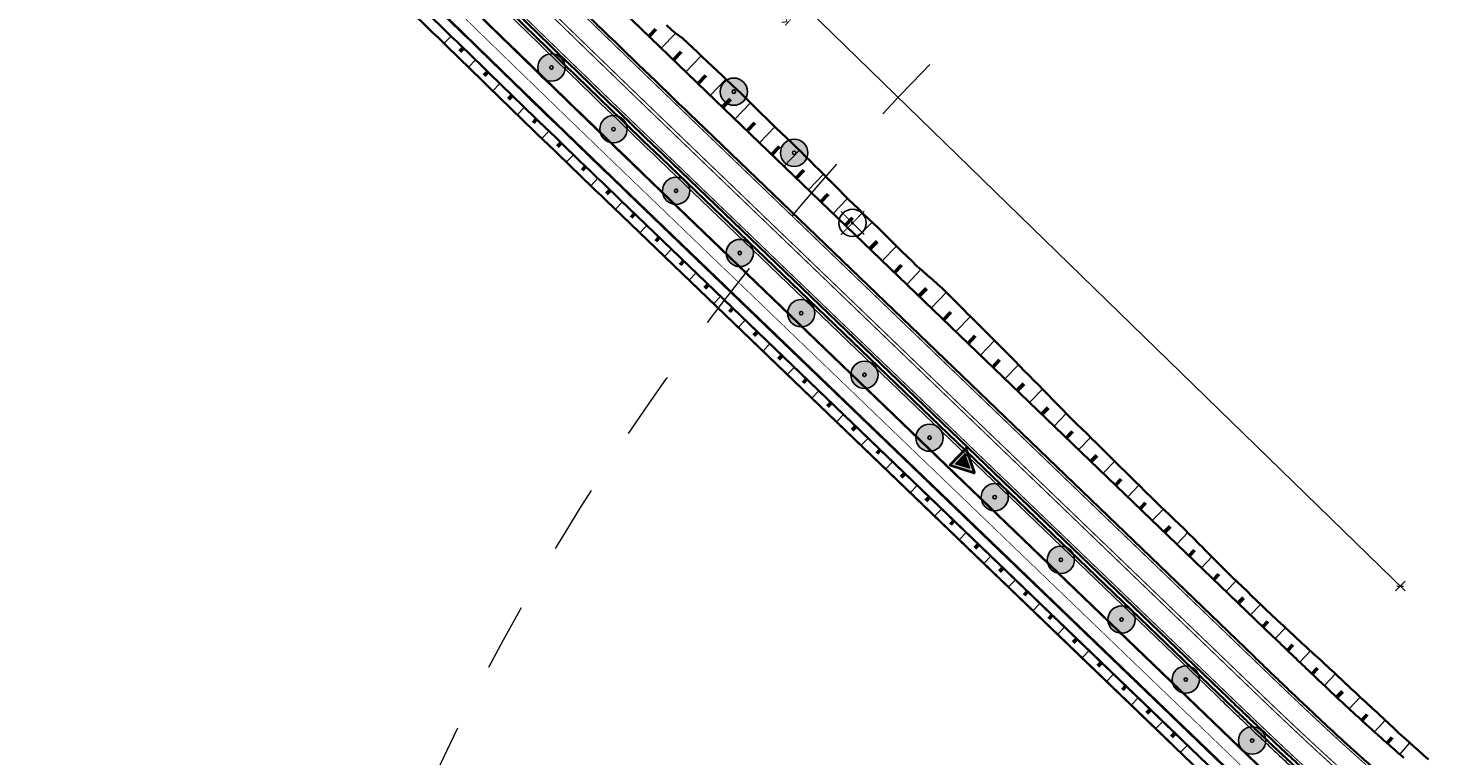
# Model space of a CAD drawing. Header units: metres. Extents: x 101623 to 104606, y 400821 to 405824.
# Tile 12 of 46: x 103831 to 104040, y 402708 to 402815. Entities that reach past the tile are written whole.
import ezdxf

# ---------------------------------------------------------------- set-up
doc = ezdxf.new("R2010")
doc.units = ezdxf.units.M
doc.header["$LTSCALE"] = 0.5
for name, pattern in [('NLCS-HIDDEN', [4, 2, -2]), ('VW-3-3_STREEP', [6, 3, -3]), ('VW-30-270_STREEP', [3, 0.3, -2.7])]:
    doc.linetypes.add(name, pattern=pattern)
doc.layers.get('Defpoints').update_dxf_attribs({"color": 4})
doc.layers.add('000___Hulplijn', color=150, linetype='Continuous', lineweight=13, plot=False)
for name, color, linetype, lineweight in [('B-WE-GR-BOOM-A', 63, 'Continuous', 25), ('B-WE-GR-BOOM-S', 253, 'Continuous', 25), ('N-WE-BV-GELEIDECONSTRUCTIE_GELEIDERAIL-G', 210, 'BV-GELEIDERAIL', 35), ('N-WE-GW-TALUD_KRUIN-G', 90, 'Continuous', 35), ('N-WE-GW-TALUD_TEEN-G', 90, 'Continuous', 35), ('N-WE-GW-TALUDARCERING-S', 90, 'Continuous', 25), ('N-WE-GW-TALUDARCERING_KORT-G', 90, 'Continuous', 50), ('N-WE-GW-TALUDARCERING_LANG-G', 90, 'Continuous', 18), ('N-WE-MO-DETAIL1-GN', 7, 'NLCS-HIDDEN', 13), ('N-WE-VH-KANTVERHARDING-G', 210, 'Continuous', 35), ('N-WE-VH-KANTVERHARDING-G_2', 4, 'Continuous', 35), ('N-WE-VW-MARKERING_LANGS_STREEP_30270_010-G', 7, 'VW-30-270_STREEP', 13), ('N-WE-VW-MARKERING_LANGS_STREEP_33_015-G', 7, 'VW-3-3_STREEP', 13), ('N-WE-VW-MARKERING_LANGS_STREEP_DOORGETROKKEN_010-G', 7, 'Continuous', 13), ('N-WE-VW-MARKERING_LANGS_STREEP_DOORGETROKKEN_015-G', 7, 'Continuous', 13), ('N-WE-VW-VERKEERSTEKEN_BORD_J-S', 7, 'Continuous', 25), ('R-WE-GW-TALUDARCERING-S', 90, 'Continuous', 25), ('R-WE-GW-TALUDARCERING_KORT-G', 90, 'Continuous', 50), ('R-WE-GW-TALUDARCERING_LANG-G', 90, 'Continuous', 18), ('V-WE-GR-BOOM_kruis-S', 10, 'Continuous', 25), ('X-XX-AL-M', 7, 'Continuous', 18)]:
    doc.layers.add(name, color=color, linetype=linetype, lineweight=lineweight)
doc.layers.add('V-WE-GR-BOOM-S', color=3, linetype='Continuous', lineweight=25, true_color=0x00ff00)
doc.styles.add('NLCS-ISO-M500-T25', font='NLCS-ISO.ttf', dxfattribs={"height": 1.25})
doc.linetypes.add('BV-GELEIDERAIL', pattern='A,10,-3,[108,NLCS.shx,S=1,R=0,X=0,Y=0],-3', length=16)
doc.dimstyles.new('NLCS-M500-T25-SCHRAP_L2_H2', dxfattribs={"dimscale": 0.5, "dimtxt": 2.5, "dimasz": 1.4, "dimexe": 2, "dimexo": 2, "dimgap": 0.7, "dimtad": 1, "dimzin": 0, "dimdsep": 46, "dimtxsty": 'NLCS-ISO-M500-T25', "dimblk": 'OBLIQUE', "dimcen": 0, "dimdle": 2, "dimclrd": 256, "dimclre": 256, "dimclrt": 256, "dimazin": 0, "dimtfac": 1, "dimtdec": 3, "dimtofl": 0, "dimtmove": 0, "dimatfit": 3, "dimldrblk": 'OBLIQUE', "dimfxl": 2, "dimfxlon": 1, "dimtfillclr": 256, "dimtolj": 1, "dimtzin": 0, "dimlwd": -1, "dimlwe": -1, "dimarcsym": 0})

# ---------------------------------------------------------------- blocks, each defined once
blk = doc.blocks.new('*U82')
at = {"layer": 'N-WE-GW-TALUDARCERING_KORT-G'}
for p, q in [((103894.88, 402812.14), (103894.36, 402811.61)), ((103898.47, 402808.66), (103897.94, 402808.12)), ((103902.05, 402805.18), (103901.53, 402804.64)), ((103905.65, 402801.7), (103905.12, 402801.16)), ((103909.24, 402798.22), (103908.72, 402797.68)), ((103912.84, 402794.75), (103912.32, 402794.21)), ((103916.44, 402791.28), (103915.92, 402790.74)), ((103920.04, 402787.82), (103919.53, 402787.28)), ((103923.65, 402784.35), (103923.13, 402783.81)), ((103927.25, 402780.89), (103926.73, 402780.35)), ((103930.86, 402777.42), (103930.34, 402776.88)), ((103934.46, 402773.96), (103933.94, 402773.42)), ((103938.07, 402770.49), (103937.55, 402769.95)), ((103941.67, 402767.03), (103941.15, 402766.49)), ((103945.28, 402763.56), (103944.76, 402763.02)), ((103948.88, 402760.1), (103948.36, 402759.56)), ((103952.49, 402756.63), (103951.97, 402756.09)), ((103956.09, 402753.17), (103955.57, 402752.63)), ((103959.7, 402749.71), (103959.18, 402749.16)), ((103963.3, 402746.24), (103962.78, 402745.7)), ((103966.91, 402742.78), (103966.39, 402742.23)), ((103970.51, 402739.31), (103969.99, 402738.77)), ((103974.12, 402735.85), (103973.6, 402735.31)), ((103977.72, 402732.38), (103977.2, 402731.84)), ((103981.33, 402728.92), (103980.81, 402728.38)), ((103984.93, 402725.45), (103984.41, 402724.91)), ((103988.54, 402721.99), (103988.02, 402721.45)), ((103992.14, 402718.52), (103991.62, 402717.98)), ((103995.75, 402715.06), (103995.23, 402714.52)), ((103999.35, 402711.59), (103998.83, 402711.05))]:
    blk.add_line(p, q, dxfattribs=at)
at = {"layer": 'N-WE-GW-TALUDARCERING_LANG-G'}
for p, q in [((103893.09, 402813.89), (103892.04, 402812.81)), ((103896.67, 402810.4), (103895.63, 402809.33)), ((103900.26, 402806.92), (103899.21, 402805.84)), ((103903.85, 402803.44), (103902.81, 402802.36)), ((103907.44, 402799.96), (103906.4, 402798.88)), ((103911.04, 402796.49), (103910, 402795.41)), ((103914.64, 402793.02), (103913.6, 402791.94)), ((103918.24, 402789.55), (103917.2, 402788.47)), ((103921.85, 402786.09), (103920.81, 402785)), ((103925.45, 402782.62), (103924.41, 402781.54)), ((103929.06, 402779.16), (103928.02, 402778.07)), ((103932.66, 402775.69), (103931.62, 402774.61)), ((103936.27, 402772.23), (103935.23, 402771.14)), ((103939.87, 402768.76), (103938.83, 402767.68)), ((103943.48, 402765.3), (103942.44, 402764.22)), ((103947.08, 402761.83), (103946.04, 402760.75)), ((103950.69, 402758.37), (103949.65, 402757.29)), ((103954.29, 402754.9), (103953.25, 402753.82)), ((103957.9, 402751.44), (103956.86, 402750.36)), ((103961.5, 402747.97), (103960.46, 402746.89)), ((103965.11, 402744.51), (103964.07, 402743.43)), ((103968.71, 402741.04), (103967.67, 402739.96)), ((103972.32, 402737.58), (103971.28, 402736.5)), ((103975.92, 402734.11), (103974.88, 402733.03)), ((103979.53, 402730.65), (103978.49, 402729.57)), ((103983.13, 402727.18), (103982.09, 402726.1)), ((103986.74, 402723.72), (103985.7, 402722.64)), ((103990.34, 402720.25), (103989.3, 402719.17)), ((103993.95, 402716.79), (103992.91, 402715.71)), ((103997.55, 402713.33), (103996.51, 402712.24)), ((104001.16, 402709.86), (104000.12, 402708.78))]:
    blk.add_line(p, q, dxfattribs=at)
blk = doc.blocks.new('V-SGR-BOOM_01')
at = {"ltscale": 0.1}
h = blk.add_hatch(color=256, dxfattribs=at)
edge = h.paths.add_edge_path()
edge.add_arc((0, 0), 0.15, 0, 360)
at = {"color": 0}
blk.add_circle((0, 0), 2.5, dxfattribs=at)
at = {"ltscale": 0.1}
blk.add_circle((0, 0), 0.15, dxfattribs=at)
blk.add_circle((0, 0), 0.045)
at = {"layer": 'V-WE-GR-BOOM_kruis-S', "lineweight": -3, "const_width": 0.2, "flags": 128}
for points in [[(2.15, 2.15), (-2.15, -2.15)], [(-2.15, 2.15), (2.15, -2.15)]]:
    blk.add_lwpolyline(points, dxfattribs=at)
blk = doc.blocks.new('_Oblique')
at = {"color": 0, "linetype": 'ByBlock', "lineweight": -2}
blk.add_line((-0.5, -0.5), (0.5, 0.5), dxfattribs=at)
blk = doc.blocks.new('*D113')
at = {"layer": 'Defpoints', "color": 0, "transparency": 16777216}
for p in [(103845.67, 402914.96), (103832.93, 402901.87), (104019.67, 402720.1)]:
    blk.add_point(p, dxfattribs=at)
at = {"layer": 'X-XX-AL-M', "transparency": 16777216}
for p, q in [((104033.13, 402732.5), (103844.95, 402915.65)), ((103844.97, 402914.24), (103846.37, 402915.67)), ((104031.71, 402732.48), (104033.11, 402733.91))]:
    blk.add_line(p, q, dxfattribs=at)
at = {"layer": 'X-XX-AL-M', "transparency": 16777216, "xscale": 0.7, "yscale": 0.7, "zscale": 0.7}
for p, rotation in [((103845.67, 402914.96), 135.7740179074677), ((104032.41, 402733.19), 315.7740179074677)]:
    blk.add_blockref('_Oblique', p, dxfattribs=dict(at, rotation=rotation))
at = {"layer": 'X-XX-AL-M', "transparency": 16777216, "insert": (103937.5, 402822.5), "char_height": 1.25, "width": 19.0385, "attachment_point": 5, "rotation": 135.774, "style": 'NLCS-ISO-M500-T25'}
blk.add_mtext('\\A1;Kwelwaterproblematiek meenemen in het project', dxfattribs=at)
blk = doc.blocks.new('*U114')
at = {"layer": 'R-WE-GW-TALUDARCERING_KORT-G'}
for p, q in [((103922.15, 402813.87), (103923.17, 402814.92)), ((103925.74, 402810.39), (103926.87, 402811.56)), ((103929.34, 402806.92), (103930.49, 402808.11)), ((103932.94, 402803.45), (103934.09, 402804.65)), ((103936.54, 402799.98), (103937.68, 402801.16)), ((103940.15, 402796.52), (103941.28, 402797.7)), ((103943.75, 402793.05), (103944.87, 402794.22)), ((103947.36, 402789.59), (103948.44, 402790.72)), ((103950.96, 402786.12), (103952.02, 402787.23)), ((103954.56, 402782.66), (103955.62, 402783.76)), ((103958.17, 402779.19), (103959.21, 402780.27)), ((103961.77, 402775.73), (103962.87, 402776.86)), ((103965.38, 402772.26), (103966.47, 402773.4)), ((103968.98, 402768.8), (103970.04, 402769.89)), ((103972.59, 402765.33), (103973.61, 402766.39)), ((103976.19, 402761.87), (103977.16, 402762.88)), ((103979.8, 402758.4), (103980.72, 402759.36)), ((103983.4, 402754.94), (103984.28, 402755.85)), ((103987.01, 402751.47), (103987.87, 402752.37)), ((103990.61, 402748.01), (103991.45, 402748.88)), ((103994.22, 402744.54), (103995.03, 402745.39)), ((103997.82, 402741.08), (103998.63, 402741.92)), ((104001.43, 402737.61), (104002.22, 402738.44)), ((104005.03, 402734.15), (104005.78, 402734.93)), ((104008.64, 402730.69), (104009.38, 402731.46)), ((104012.24, 402727.22), (104012.99, 402727.99)), ((104015.85, 402723.76), (104016.62, 402724.56)), ((104019.46, 402720.3), (104020.27, 402721.15)), ((104023.1, 402716.87), (104023.91, 402717.73)), ((104026.77, 402713.47), (104027.56, 402714.34)), ((104030.49, 402710.13), (104031.24, 402710.98))]:
    blk.add_line(p, q, dxfattribs=at)
at = {"layer": 'R-WE-GW-TALUDARCERING_LANG-G'}
for p, q in [((103923.95, 402812.13), (103926.06, 402814.32)), ((103927.54, 402808.66), (103929.81, 402811)), ((103931.14, 402805.18), (103933.44, 402807.57)), ((103934.74, 402801.71), (103937.03, 402804.1)), ((103938.34, 402798.25), (103940.6, 402800.59)), ((103941.95, 402794.78), (103944.21, 402797.14)), ((103945.55, 402791.32), (103947.76, 402793.62)), ((103949.16, 402787.85), (103951.29, 402790.07)), ((103952.76, 402784.39), (103954.89, 402786.6)), ((103956.37, 402780.92), (103958.45, 402783.09)), ((103959.97, 402777.46), (103962.05, 402779.62)), ((103963.58, 402773.99), (103965.79, 402776.3)), ((103967.18, 402770.53), (103969.32, 402772.76)), ((103970.79, 402767.07), (103972.86, 402769.22)), ((103974.39, 402763.6), (103976.37, 402765.66)), ((103978, 402760.14), (103979.89, 402762.1)), ((103981.6, 402756.67), (103983.38, 402758.52)), ((103985.21, 402753.21), (103986.94, 402755.01)), ((103988.81, 402749.74), (103990.5, 402751.5)), ((103992.42, 402746.28), (103994.06, 402747.99)), ((103996.02, 402742.81), (103997.64, 402744.49)), ((103999.63, 402739.35), (104001.24, 402741.03)), ((104003.23, 402735.88), (104004.76, 402737.48)), ((104006.84, 402732.42), (104008.32, 402733.96)), ((104010.44, 402728.95), (104011.92, 402730.49)), ((104014.05, 402725.49), (104015.56, 402727.07)), ((104017.65, 402722.03), (104019.23, 402723.68)), ((104021.28, 402718.58), (104022.9, 402720.3)), ((104024.93, 402715.16), (104026.53, 402716.9)), ((104028.62, 402711.79), (104030.19, 402713.54)), ((104032.37, 402708.49), (104033.82, 402710.17))]:
    blk.add_line(p, q, dxfattribs=at)
blk = doc.blocks.new('SGR-BOOM_ARC-SO')
at = {"layer": 'B-WE-GR-BOOM-A'}
h = blk.add_hatch(color=256, dxfattribs=at)
h.dxf.hatch_style = 1
edge = h.paths.add_edge_path()
edge.add_arc((0, 0), 2, 0, 360)
at = {"color": 0, "linetype": 'ByBlock', "lineweight": -2}
for radius in [2, 0.25]:
    blk.add_circle((0, 0), radius, dxfattribs=at)
blk = doc.blocks.new('N-SVW-VERKEERSTEKEN_BORD_J03-SO')
at = {"true_color": 0xff0000}
h = blk.add_hatch(color=1, dxfattribs=at)
h.dxf.hatch_style = 1
h.paths.add_polyline_path([(0, -3.36), (-3.26, -3.36, -0.557537), (-3.35, -3.22), (-0.09, 3.31, -0.284079), (0, 3.36), (0, 3.56, 0.284079), (-0.27, 3.4), (-3.53, -3.13, 0.557537), (-3.26, -3.56), (0, -3.56)])
at = {"true_color": 0xffffff}
h = blk.add_hatch(color=7, dxfattribs=at)
h.dxf.hatch_style = 1
h.paths.add_polyline_path([(0, 3.04), (0, 3.36, 0.284079), (-0.09, 3.31), (-3.35, -3.22, 0.557537), (-3.26, -3.36), (0, -3.36), (0, -3.16), (-3.1, -3.16)])
at = {"true_color": 0xff0000}
h = blk.add_hatch(color=1, dxfattribs=at)
h.dxf.hatch_style = 1
h.paths.add_polyline_path([(0, 3.04), (-3.1, -3.16), (0, -3.16), (0, -2.46), (-1.97, -2.46), (0, 1.48)], flags=17)
at = {"true_color": 0xffffff}
h = blk.add_hatch(color=7, dxfattribs=at)
h.dxf.hatch_style = 1
h.paths.add_polyline_path([(0, 1.48), (1.97, -2.46), (-1.97, -2.46)])
h.paths.add_polyline_path([(0.21, -0.16), (0.06, -0.07), (-0.49, -0.07), (-0.22, -0.55), (-0.06, -0.64, -0.267592), (0.43, -1.5), (0.43, -2.23), (0.71, -1.95), (0.98, -2.23), (0.98, -1.5, 0.270754)], flags=16)
at = {"true_color": 0xff0000}
h = blk.add_hatch(color=1, dxfattribs=at)
h.dxf.hatch_style = 1
h.paths.add_polyline_path([(3.53, -3.13), (0.27, 3.4, 0.284079), (0, 3.56), (0, 3.36, -0.284079), (0.09, 3.31), (3.35, -3.22, -0.557537), (3.26, -3.36), (0, -3.36), (0, -3.56), (3.26, -3.56, 0.557537)])
at = {"true_color": 0xffffff}
h = blk.add_hatch(color=7, dxfattribs=at)
h.dxf.hatch_style = 1
h.paths.add_polyline_path([(0.09, 3.31, 0.284079), (0, 3.36), (0, 3.04), (3.1, -3.16), (0, -3.16), (0, -3.36), (3.26, -3.36, 0.557537), (3.35, -3.22)])
at = {"true_color": 0xff0000}
h = blk.add_hatch(color=1, dxfattribs=at)
h.dxf.hatch_style = 1
h.paths.add_polyline_path([(0, 3.04), (0, 1.48), (1.97, -2.46), (0, -2.46), (0, -3.16), (3.1, -3.16)], flags=17)
at = {"true_color": 0x191919}
h = blk.add_hatch(color=250, dxfattribs=at)
h.dxf.hatch_style = 1
h.paths.add_polyline_path([(-0.06, -0.64), (-0.22, -0.55), (-0.49, -0.07), (0.06, -0.07), (0.21, -0.16, -0.270754), (0.98, -1.5), (0.98, -2.23), (0.71, -1.95), (0.43, -2.23), (0.43, -1.5, 0.267592)])
at = {"color": 1, "lineweight": 0, "true_color": 0xff0000}
blk.add_lwpolyline([(3.53, -3.13), (0.27, 3.4, 0.618034), (-0.27, 3.4), (-3.53, -3.13, 0.557537), (-3.26, -3.56), (3.26, -3.56, 0.557537)], format="xyb", close=True, dxfattribs=at)
at = {"color": 7, "lineweight": 0, "true_color": 0xffffff}
blk.add_lwpolyline([(3.35, -3.22), (0.09, 3.31, 0.618034), (-0.09, 3.31), (-3.35, -3.22, 0.557537), (-3.26, -3.36), (3.26, -3.36, 0.557537)], format="xyb", close=True, dxfattribs=at)
for points in [[(3.1, -3.16), (0, 3.04), (-3.1, -3.16)], [(1.97, -2.46), (0, 1.48), (-1.97, -2.46)]]:
    blk.add_lwpolyline(points, close=True, dxfattribs=at)
at = {"color": 250, "lineweight": 0, "true_color": 0x191919}
blk.add_lwpolyline([(0.43, -2.23), (0.43, -1.5, 0.267592), (-0.06, -0.64), (-0.22, -0.55), (-0.49, -0.07), (0.06, -0.07), (0.21, -0.16, -0.270754), (0.98, -1.5), (0.98, -2.23), (0.71, -1.95)], format="xyb", close=True, dxfattribs=at)

msp = doc.modelspace()

# ---------------------------------------------------------------- linework, layer by layer
at = {"layer": '000___Hulplijn', "ltscale": 2}
msp.add_line((104005.392, 402717.162), (104005.393, 402717.161), dxfattribs=at)
at = {"layer": '000___Hulplijn', "ltscale": 2, "flags": 128}
for points in [[(103896.297, 402822.215, 0.0018987), (103923.6, 402795.774), (104005.392, 402717.162)], [(104005.392, 402717.162, 0.0001852), (104007.958, 402714.697, 0.0003704), (104009.247, 402713.463, 0.0007407), (104011.4, 402711.408, 0.0009259), (104013.133, 402709.766, 0.0012963), (104015.223, 402707.803, 0.0014815), (104017.066, 402706.091, 0.0018519), (104019.149, 402704.182, 0.002037), (104021.062, 402702.456, 0.0024074), (104023.163, 402700.593, 0.0025926), (104025.137, 402698.879, 0.0855094), (104096.355, 402656.245, 0.0855094)]]:
    msp.add_lwpolyline(points, format="xyb", dxfattribs=at)
at = {"layer": 'N-WE-BV-GELEIDECONSTRUCTIE_GELEIDERAIL-G', "ltscale": 2}
msp.add_line((104005.669, 402717.451), (104005.669, 402717.45), dxfattribs=at)
at = {"layer": 'N-WE-BV-GELEIDECONSTRUCTIE_GELEIDERAIL-G', "ltscale": 2, "flags": 128}
msp.add_lwpolyline([(103830.893, 402886.598), (103896.577, 402822.502, 0.0018987), (103923.877, 402796.062), (104005.669, 402717.451, 0.0001852), (104008.235, 402714.986, 0.0003704), (104009.523, 402713.752, 0.0007407), (104011.676, 402711.698, 0.0009259), (104013.407, 402710.057, 0.0012963), (104015.496, 402708.095, 0.0014815), (104017.337, 402706.385, 0.0018519), (104019.418, 402704.477, 0.002037), (104021.329, 402702.754, 0.0024074), (104023.427, 402700.894, 0.0025926), (104025.398, 402699.182, 0.0855094), (104096.499, 402656.618, 0.0022027), (104098.562, 402655.832, 0.002072), (104100.757, 402655.016, 0.0018107), (104102.811, 402654.27, 0.00168), (104105.027, 402653.484, 0.0014187), (104107.062, 402652.775, 0.001288), (104109.304, 402652.009, 0.0010267), (104111.298, 402651.337, 0.000896), (104113.582, 402650.578, 0.0006347), (104115.475, 402649.954, 0.000504), (104117.856, 402649.177, 0.0011047), (104124.181, 402647.134)], format="xyb", dxfattribs=at)
at = {"layer": 'N-WE-GW-TALUD_KRUIN-G', "flags": 128}
for points in [[(103748.47, 402955.014), (103890.57, 402816.347, 0.0018987), (103917.918, 402789.862), (103999.709, 402711.25)], [(103748.47, 402955.014), (103890.57, 402816.347, 0.0018987), (103917.918, 402789.862), (104014.286, 402697.24, 0.1099032), (104096.477, 402647.227, 0.0120204), (104165.87, 402625.481, -0.0128011), (104189.678, 402617.979, 0.0137144)], [(103921.341, 402832.502), (103912.763, 402823.712), (103912.773, 402822.93), (103931.914, 402804.427), (104013.707, 402725.814, 0.0001852), (104016.267, 402723.355, 0.0003704), (104017.543, 402722.133, 0.0007407), (104019.671, 402720.103, 0.0009259), (104021.371, 402718.492, 0.0012963), (104023.415, 402716.571, 0.0014815), (104025.206, 402714.908, 0.0018519), (104027.225, 402713.058, 0.002037), (104029.064, 402711.398, 0.0024074), (104031.08, 402709.612, 0.0025926), (104032.959, 402707.979, 0.0855094)]]:
    msp.add_lwpolyline(points, format="xyb", dxfattribs=at)
at = {"layer": 'N-WE-GW-TALUD_TEEN-G', "flags": 128}
for points in [[(103747.422, 402953.94), (103889.523, 402815.273, 0.0018987), (103916.878, 402788.78), (103998.67, 402710.169)], [(103747.422, 402953.94), (103889.523, 402815.273, 0.0018987), (103916.878, 402788.78), (104013.247, 402696.159, 0.1099032), (104095.994, 402645.807, 0.0120204), (104165.456, 402624.039, -0.0128011), (104189.191, 402616.56, 0.0137144)]]:
    msp.add_lwpolyline(points, format="xyb", dxfattribs=at)
msp.add_lwpolyline([(103924.731, 402815.476), (103925.456, 402814.79), (103925.496, 402814.752), (103926.248, 402814.174), (103927.058, 402813.577), (103927.803, 402812.911), (103928.53, 402812.228), (103929.249, 402811.536), (103929.91, 402810.905), (103929.971, 402810.848), (103930.704, 402810.17), (103931.437, 402809.492), (103932.17, 402808.815), (103932.895, 402808.13), (103933.589, 402807.412), (103934.21, 402806.813), (103934.31, 402806.721), (103935.045, 402806.043), (103935.61, 402805.516), (103935.771, 402805.356), (103936.481, 402804.651), (103937.19, 402803.946), (103937.9, 402803.241), (103937.953, 402803.187), (103938.618, 402802.545), (103939.33, 402801.843), (103940.042, 402801.141), (103940.753, 402800.437), (103941.478, 402799.748), (103941.639, 402799.597), (103942.215, 402799.072), (103942.943, 402798.387), (103943.658, 402797.687), (103943.889, 402797.461), (103944.37, 402796.985), (103945.081, 402796.282), (103945.794, 402795.581), (103946.502, 402794.874), (103947.21, 402794.168), (103947.918, 402793.461), (103948.564, 402792.811), (103948.624, 402792.753), (103949.34, 402792.054), (103950.034, 402791.333), (103950.73, 402790.615), (103951.243, 402790.117), (103951.448, 402789.918), (103952.165, 402789.221), (103952.883, 402788.525), (103953.602, 402787.83), (103954.327, 402787.141), (103955.047, 402786.447), (103955.767, 402785.753), (103956.487, 402785.059), (103957.143, 402784.405), (103957.195, 402784.353), (103957.898, 402783.641), (103958.601, 402782.93), (103959.32, 402782.234), (103960.039, 402781.54), (103960.759, 402780.846), (103961.322, 402780.294), (103961.474, 402780.146), (103962.217, 402779.477), (103962.984, 402778.831), (103963.751, 402778.186), (103964.492, 402777.514), (103965.226, 402776.834), (103965.558, 402776.518), (103965.947, 402776.142), (103966.658, 402775.438), (103967.361, 402774.727), (103968.065, 402774.016), (103968.546, 402773.528), (103968.77, 402773.306), (103969.48, 402772.602), (103970.187, 402771.894), (103970.892, 402771.185), (103971.597, 402770.476), (103971.953, 402770.117), (103972.303, 402769.767), (103973.014, 402769.064), (103973.726, 402768.362), (103974.434, 402767.655), (103975.131, 402766.937), (103975.827, 402766.218), (103976.527, 402765.504), (103976.64, 402765.392), (103977.234, 402764.796), (103977.939, 402764.086), (103978.642, 402763.374), (103979.343, 402762.661), (103980.041, 402761.944), (103980.586, 402761.386), (103980.74, 402761.228), (103981.439, 402760.512), (103982.138, 402759.796), (103982.305, 402759.625), (103982.836, 402759.08), (103983.535, 402758.364), (103984.24, 402757.654), (103984.539, 402757.361), (103984.954, 402756.954), (103985.67, 402756.256), (103986.386, 402755.558), (103986.532, 402755.416), (103987.099, 402754.857), (103987.812, 402754.155), (103988.524, 402753.453), (103989.236, 402752.75), (103989.948, 402752.048), (103990.66, 402751.346), (103991.372, 402750.644), (103992.084, 402749.942), (103992.796, 402749.24), (103993.102, 402748.939), (103993.509, 402748.538), (103994.22, 402747.835), (103994.929, 402747.13), (103995.316, 402746.744), (103995.64, 402746.426), (103996.359, 402745.73), (103997.077, 402745.035), (103997.179, 402744.936), (103997.798, 402744.342), (103998.52, 402743.65), (103999.241, 402742.957), (103999.963, 402742.265), (104000.685, 402741.573), (104001.402, 402740.876), (104002.106, 402740.165), (104002.809, 402739.454), (104003.512, 402738.742), (104003.637, 402738.617), (104004.215, 402738.031), (104004.918, 402737.319), (104005.621, 402736.607), (104005.764, 402736.462), (104006.326, 402735.897), (104007.041, 402735.198), (104007.762, 402734.506), (104008.482, 402733.811), (104009.201, 402733.117), (104009.921, 402732.423), (104010.641, 402731.728), (104011.36, 402731.034), (104012.08, 402730.339), (104012.421, 402730.01), (104012.8, 402729.645), (104013.525, 402728.956), (104014.259, 402728.277), (104014.993, 402727.598), (104015.118, 402727.481), (104015.219, 402727.387), (104015.724, 402726.916), (104015.847, 402726.801), (104016.135, 402726.532), (104016.456, 402726.237), (104016.477, 402726.217), (104017.108, 402725.636), (104017.189, 402725.562), (104017.738, 402725.056), (104017.921, 402724.887), (104018.367, 402724.476), (104018.651, 402724.213), (104018.995, 402723.897), (104019.381, 402723.541), (104019.622, 402723.319), (104020.111, 402722.871), (104020.251, 402722.744), (104020.839, 402722.207), (104020.842, 402722.204), (104020.879, 402722.17), (104021.506, 402721.597), (104021.57, 402721.538), (104021.836, 402721.295), (104022.13, 402721.023), (104022.296, 402720.87), (104022.753, 402720.448), (104023.016, 402720.199), (104023.367, 402719.867), (104023.73, 402719.524), (104023.982, 402719.288), (104024.445, 402718.852), (104024.597, 402718.71), (104024.961, 402718.369), (104025.16, 402718.182), (104025.211, 402718.134), (104025.825, 402717.559), (104025.874, 402717.514), (104026.44, 402716.986), (104026.588, 402716.849), (104027.055, 402716.416), (104027.304, 402716.186), (104027.671, 402715.848), (104028.02, 402715.527), (104028.288, 402715.282), (104028.736, 402714.87), (104028.903, 402714.717), (104029.36, 402714.298), (104029.451, 402714.214), (104029.518, 402714.152), (104029.879, 402713.819), (104030.13, 402713.587), (104030.162, 402713.556), (104030.741, 402713.022), (104030.873, 402712.9), (104031.347, 402712.452), (104031.572, 402712.233), (104031.944, 402711.874), (104032.271, 402711.568), (104032.553, 402711.311), (104032.984, 402710.92), (104033.166, 402710.755), (104033.26, 402710.67), (104033.7, 402710.278), (104033.783, 402710.204), (104033.797, 402710.192), (104034.396, 402709.651), (104034.414, 402709.635), (104035.128, 402708.995), (104035.845, 402708.357), (104036.565, 402707.722)], dxfattribs=at)
at = {"layer": 'N-WE-MO-DETAIL1-GN', "ltscale": 10}
msp.add_circle((104230.531, 402546.558), 375, dxfattribs=at)
at = {"layer": 'N-WE-VH-KANTVERHARDING-G', "ltscale": 2, "flags": 128}
for points in [[(103759.749, 402966.572), (103901.85, 402827.905, 0.0018987), (103929.109, 402801.506), (104010.901, 402722.894, 0.0001852), (104013.463, 402720.433, 0.0003704), (104014.743, 402719.207, 0.0007407), (104016.879, 402717.169, 0.0009259), (104018.59, 402715.547, 0.0012963), (104020.65, 402713.612, 0.0014815), (104022.459, 402711.932, 0.0018519), (104024.499, 402710.062, 0.002037), (104026.364, 402708.38, 0.0024074), (104028.408, 402706.568, 0.0025926)], [(103896.961, 402822.895, 0.0018987), (103924.258, 402796.459), (104006.05, 402717.847)], [(104006.05, 402717.847, 0.0001852), (104008.616, 402715.383, 0.0003704), (104009.903, 402714.149, 0.0007407), (104012.055, 402712.097, 0.0009259), (104013.785, 402710.457, 0.0012963), (104015.871, 402708.497, 0.0014815), (104017.71, 402706.789, 0.0018519), (104019.789, 402704.884, 0.002037), (104021.695, 402703.164, 0.0024074), (104023.79, 402701.307, 0.0025926), (104025.756, 402699.599, 0.0855094), (104096.698, 402657.131, 0.0022027), (104098.755, 402656.346, 0.002072), (104100.946, 402655.532, 0.0018107), (104102.997, 402654.788, 0.00168), (104105.209, 402654.002, 0.0014187), (104107.241, 402653.295, 0.001288), (104109.48, 402652.53, 0.0010267), (104111.472, 402651.859, 0.000896), (104113.754, 402651.1, 0.0006347), (104115.646, 402650.477, 0.000504), (104118.027, 402649.7, 0.0087599), (104168.396, 402634.275)]]:
    msp.add_lwpolyline(points, format="xyb", dxfattribs=at)
at = {"layer": 'N-WE-VH-KANTVERHARDING-G_2', "ltscale": 2, "flags": 128}
for points in [[(103752.032, 402958.664), (103894.132, 402819.997, 0.0018987), (103921.452, 402793.539), (104017.82, 402700.917, 0.1099032), (104098.119, 402652.055, 0.0120204), (104167.278, 402630.383, -0.0128011), (104191.335, 402622.803, 0.0137144)], [(103749.518, 402956.087), (103891.618, 402817.42, 0.0018987), (103918.957, 402790.943), (104015.325, 402698.322, 0.1099032), (104096.96, 402648.647, 0.0120204), (104166.284, 402626.923, -0.0128011), (104190.165, 402619.398, 0.0137144)]]:
    msp.add_lwpolyline(points, format="xyb", dxfattribs=at)
at = {"layer": 'N-WE-VW-MARKERING_LANGS_STREEP_30270_010-G', "ltscale": 2, "const_width": 0.1, "flags": 128}
msp.add_lwpolyline([(104266.736, 401930.649), (104266.584, 401931.47), (104266.147, 401934.377), (104265.742, 401937.187), (104265.396, 401940.246), (104264.998, 401943.228), (104264.67, 401946.288), (104264.375, 401949.24), (104263.642, 401956.947), (104263.635, 401957.021), (104263.253, 401961.045), (104262.676, 401967.053), (104261.464, 401978.839), (104259.846, 401993.818), (104259.213, 401999.841), (104258.499, 402005.893), (104257.831, 402011.709), (104256.785, 402020.692), (104256.101, 402026.543), (104255.379, 402032.509), (104254.629, 402038.447), (104253.902, 402044.384), (104253.161, 402050.325), (104252.327, 402056.423), (104251.526, 402062.39), (104249.38, 402076.912), (104247.208, 402091.631), (104244.917, 402106.5), (104242.698, 402121.19), (104240.879, 402133.528), (104239.741, 402142.076), (104238.705, 402150.875), (104238.219, 402155.456), (104237.126, 402165.79), (104235.586, 402180.628), (104234.186, 402192.635), (104232.843, 402204.412), (104231.456, 402216.19), (104229.64, 402231.178), (104228.209, 402240.31), (104226.279, 402251.92), (104225.783, 402254.828), (104224.724, 402261.028), (104223.338, 402269.732), (104222.041, 402278.375), (104221.223, 402284.423), (104220.599, 402290.371), (104220.078, 402296.304), (104219.651, 402302.135), (104219.478, 402305.432), (104219.043, 402317.17), (104219.043, 402329.098), (104218.954, 402341.152), (104218.836, 402353.118), (104218.797, 402354.47), (104218.413, 402367.993), (104217.778, 402382.933), (104216.848, 402397.916), (104216.165, 402409.967), (104215.774, 402415.843), (104215.507, 402421.771), (104215.545, 402424.619), (104215.705, 402427.745), (104216.013, 402430.781), (104216.632, 402433.583), (104217.403, 402436.579), (104218.605, 402439.656), (104221.108, 402444.787), (104223.897, 402450.009), (104228.017, 402456.956), (104228.767, 402458.221), (104231.575, 402462.943), (104237.932, 402473.23), (104239.476, 402475.676), (104242.633, 402480.807), (104245.77, 402485.814), (104250.548, 402493.439), (104257.354, 402504.48, 0.1602328), (104264.91, 402536.083, 0.0821175), (104256.935, 402567.72), (104242.196, 402601.556, 0.2315962), (104234.293, 402608.278), (104230.092, 402609.349, -0.0065845), (104217.227, 402612.811, -0.0137144), (104190.75, 402621.1, 0.0128011), (104166.781, 402628.653, -0.0120204), (104097.54, 402650.351, -0.1099032), (104016.573, 402699.62), (103920.204, 402792.241, -0.0018987), (103892.875, 402818.708), (103750.775, 402957.376, 0.0001042), (103747.198, 402960.864, 0.0002083), (103745.413, 402962.603, 0.0004167), (103742.436, 402965.496, 0.0005208), (103740.055, 402967.801, 0.0007292), (103737.194, 402970.557, 0.0008333), (103734.689, 402972.956, 0.0010417), (103731.869, 402975.635, 0.0011458), (103729.3, 402978.055, 0.0013542), (103726.493, 402980.672, 0.0014583), (103723.878, 402983.083, 0.0181422), (103691.262, 403010.871, 0.0014583), (103688.466, 403013.07, 0.0013542), (103685.436, 403015.426, 0.0011458), (103682.64, 403017.577, 0.0010417), (103679.547, 403019.936, 0.0008333), (103676.78, 403022.029, 0.0007292), (103673.605, 403024.416, 0.0005208), (103670.951, 403026.4, 0.0004167), (103667.622, 403028.88, 0.0002083), (103665.621, 403030.366, 0.0009626), (103628.496, 403057.812, -0.1093961), (103542.622, 403156.079, -0.009599), (103507.095, 403224.142), (103393.194, 403452.959, 0.0044758), (103380.997, 403476.92), (103341.052, 403553.689, 0.0257895), (103257.383, 403696.05, 0.0128393), (103156.343, 403841.051, 0.0243101), (103143.968, 403856.265, -0.0255656), (103130.994, 403872.296), (103125.427, 403879.944)], format="xyb", dxfattribs=at)
at = {"layer": 'N-WE-VW-MARKERING_LANGS_STREEP_33_015-G', "ltscale": 2, "const_width": 0.15, "flags": 128}
for points in [[(103364.437, 403538.722), (103526.039, 403214.08, 0.0001852), (103528.615, 403208.91, 0.0003704), (103529.904, 403206.33, 0.0007407), (103532.061, 403202.036, 0.0009259), (103533.797, 403198.61, 0.0012963), (103535.897, 403194.511, 0.0014815), (103537.752, 403190.938, 0.0018519), (103539.86, 403186.943, 0.002037), (103541.802, 403183.331, 0.0024074), (103543.951, 403179.418, 0.0025926), (103545.98, 403175.809, 0.0901685), (103634.859, 403069.705, 0.0025926), (103638.056, 403067.074, 0.0024074), (103641.531, 403064.273, 0.002037), (103644.747, 403061.727, 0.0018519), (103648.31, 403058.952, 0.0014815), (103651.502, 403056.499, 0.0012963), (103655.17, 403053.713, 0.0009259), (103658.239, 403051.404, 0.0007407), (103662.088, 403048.527, 0.0003704), (103664.402, 403046.805, 0.0001852), (103669.04, 403043.363, -0.0001042), (103673.056, 403040.383, -0.0002083), (103675.065, 403038.891, -0.0004167), (103678.411, 403036.399, -0.0005208), (103681.086, 403034.399, -0.0007292), (103684.29, 403031.99, -0.0008333), (103687.09, 403029.872, -0.0010417), (103690.224, 403027.482, -0.0011458), (103693.066, 403025.295, -0.0013542), (103696.15, 403022.898, -0.0014583), (103699.002, 403020.654, -0.0181422), (103732.308, 402992.279, -0.0014583), (103734.976, 402989.819, -0.0013542), (103737.832, 402987.155, -0.0011458), (103740.443, 402984.697, -0.0010417), (103743.3, 402981.982, -0.0008333), (103745.836, 402979.554, -0.0007292), (103748.723, 402976.773, -0.0005208), (103751.123, 402974.45, -0.0004167), (103754.115, 402971.542, -0.0002083), (103755.907, 402969.796, -0.0001042), (103759.487, 402966.304), (103901.588, 402827.637, 0.0018987), (103928.849, 402801.235), (104010.641, 402722.624, 0.0001852), (104013.203, 402720.162, 0.0003704), (104014.484, 402718.936, 0.0007407), (104016.621, 402716.897, 0.0009259), (104018.333, 402715.274, 0.0012963), (104020.394, 402713.338, 0.0014815), (104022.204, 402711.657, 0.0018519), (104024.247, 402709.785, 0.002037), (104026.113, 402708.1, 0.0024074), (104028.16, 402706.286, 0.0025926), (104030.075, 402704.623, 0.0855094), (104099.086, 402663.311, 0.0022027), (104101.089, 402662.547, 0.002072), (104103.229, 402661.751, 0.0018107), (104105.234, 402661.024, 0.00168), (104107.405, 402660.253, 0.0014187), (104109.401, 402659.558, 0.001288), (104111.608, 402658.804, 0.0010267), (104113.574, 402658.141, 0.000896), (104115.834, 402657.39, 0.0006347), (104117.71, 402656.773, 0.000504), (104120.077, 402655.999, 0.0062625), (104155.874, 402644.842, 0.0246529), (104203.77, 402633.104), (104232.557, 402627.536)], [(103406.439, 403440.319), (103520.444, 403211.294, 0.0001852), (103523.022, 403206.121, 0.0003704), (103524.315, 403203.532, 0.0007407), (103526.481, 403199.222, 0.0009259), (103528.227, 403195.775, 0.0012963), (103530.341, 403191.647, 0.0014815), (103532.214, 403188.041, 0.0018519), (103534.343, 403184.006, 0.002037), (103536.31, 403180.349, 0.0024074), (103538.487, 403176.383, 0.0025926), (103540.549, 403172.718, 0.0901685), (103630.863, 403064.899, 0.0025926), (103634.11, 403062.228, 0.0024074), (103637.632, 403059.388, 0.002037), (103640.888, 403056.811, 0.0018519), (103644.487, 403054.007, 0.0014815), (103647.709, 403051.532, 0.0012963), (103651.403, 403048.726, 0.0009259), (103654.49, 403046.403, 0.0007407), (103658.354, 403043.515, 0.0003704), (103660.675, 403041.788, 0.0001852), (103665.317, 403038.343, -0.0001042), (103669.331, 403035.365, -0.0002083), (103671.336, 403033.875, -0.0004167), (103674.673, 403031.389, -0.0005208), (103677.338, 403029.397, -0.0007292), (103680.528, 403026.999, -0.0008333), (103683.311, 403024.894, -0.0010417), (103686.424, 403022.52, -0.0011458), (103689.243, 403020.351, -0.0013542), (103692.3, 403017.974, -0.0014583), (103695.124, 403015.753, -0.0181422), (103728.084, 402987.672, -0.0014583), (103730.726, 402985.236, -0.0013542), (103733.558, 402982.596, -0.0011458), (103736.147, 402980.157, -0.0010417), (103738.986, 402977.46, -0.0008333), (103741.506, 402975.047, -0.0007292), (103744.381, 402972.278, -0.0005208), (103746.771, 402969.964, -0.0004167), (103749.755, 402967.064, -0.0002083), (103751.544, 402965.321, -0.0001042), (103755.122, 402961.831), (103897.223, 402823.164, 0.0018987), (103924.518, 402796.729), (104006.31, 402718.118, 0.0001852), (104008.876, 402715.653, 0.0003704), (104010.163, 402714.42, 0.0007407), (104012.313, 402712.368, 0.0009259), (104014.042, 402710.73, 0.0012963), (104016.127, 402708.771, 0.0014815), (104017.964, 402707.065, 0.0018519), (104020.041, 402705.162, 0.002037), (104021.945, 402703.443, 0.0024074), (104024.037, 402701.589, 0.0025926), (104026.001, 402699.884, 0.0855094), (104096.833, 402657.481, 0.0022027), (104098.888, 402656.697, 0.002072), (104101.076, 402655.884, 0.0018107), (104103.124, 402655.141, 0.00168), (104105.333, 402654.356, 0.0014187), (104107.364, 402653.65, 0.001288), (104109.601, 402652.885, 0.0010267), (104111.591, 402652.214, 0.000896), (104113.872, 402651.456, 0.0006347), (104115.763, 402650.833, 0.000504), (104118.143, 402650.056, 0.0087599), (104168.499, 402634.636, -0.0128011), (104192.772, 402626.988, 0.019357), (104229.804, 402615.851, 0.019357)]]:
    msp.add_lwpolyline(points, format="xyb", dxfattribs=at)
at = {"layer": 'N-WE-VW-MARKERING_LANGS_STREEP_DOORGETROKKEN_010-G', "ltscale": 2, "const_width": 0.1, "flags": 128}
for points in [[(103751.927, 402958.556), (103894.028, 402819.889, 0.0018987), (103921.348, 402793.431), (104017.716, 402700.809, 0.1099032), (104098.071, 402651.913, 0.0120204), (104167.236, 402630.238, -0.0128011), (104191.286, 402622.661, 0.0137144)], [(103749.622, 402956.195), (103891.723, 402817.527, 0.0018987), (103919.061, 402791.052), (104015.429, 402698.43, 0.1099032), (104097.008, 402648.789, 0.0120204), (104166.326, 402627.067, -0.0128011), (104190.214, 402619.54, 0.0137144)]]:
    msp.add_lwpolyline(points, format="xyb", dxfattribs=at)
at = {"layer": 'N-WE-VW-MARKERING_LANGS_STREEP_DOORGETROKKEN_015-G', "ltscale": 2, "const_width": 0.15, "flags": 128}
for points in [[(103905.506, 402819.143, 0.0014619), (103926.528, 402798.82), (103954.246, 402772.18)], [(103905.82, 402819.466, 0.0014619), (103926.839, 402799.145), (103954.557, 402772.504)], [(104008.319, 402720.208, 0.0001852), (104010.884, 402717.745, 0.0003704), (104012.168, 402716.515, 0.0007407), (104014.312, 402714.469, 0.0009259), (104016.033, 402712.838, 0.0012963), (104018.107, 402710.89, 0.0014815), (104019.932, 402709.195, 0.0018519), (104021.992, 402707.307, 0.002037), (104023.879, 402705.604, 0.0024074), (104025.951, 402703.768, 0.0025926), (104027.891, 402702.083, 0.0741174), (104087.825, 402664.336)], [(104088.006, 402664.748, -0.0741174), (104028.184, 402702.424, -0.0025926), (104026.247, 402704.107, -0.0024074), (104024.179, 402705.94, -0.002037), (104022.295, 402707.64, -0.0018519), (104020.237, 402709.526, -0.0014815), (104018.414, 402711.219, -0.0012963), (104016.342, 402713.166, -0.0009259), (104014.622, 402714.796, -0.0007407), (104012.479, 402716.84, -0.0003704), (104011.195, 402718.07, -0.0001852), (104008.631, 402720.533)]]:
    msp.add_lwpolyline(points, format="xyb", dxfattribs=at)
for points in [[(103954.246, 402772.18), (104008.319, 402720.208)], [(103954.557, 402772.504), (104008.631, 402720.533)]]:
    msp.add_lwpolyline(points, dxfattribs=at)

# ---------------------------------------------------------------- block references
at = {"layer": 'B-WE-GR-BOOM-S'}
for p in [(103907.826, 402809.285), (103934.599, 402805.734), (103916.935, 402800.235), (103943.453, 402796.765), (103926.124, 402791.198), (103935.466, 402782.066), (103944.487, 402773.234), (103953.766, 402764.195), (103963.323, 402754.963), (103972.884, 402746.234), (103982.606, 402737.036), (103991.513, 402728.27), (104000.928, 402719.473), (104010.675, 402710.526)]:
    msp.add_blockref('SGR-BOOM_ARC-SO', p, dxfattribs=at)
at = {"layer": 'N-WE-GW-TALUDARCERING-S'}
msp.add_blockref('*U82', (0, 0), dxfattribs=at)
at = {"layer": 'N-WE-VW-VERKEERSTEKEN_BORD_J-S', "xscale": 0.4999999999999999, "yscale": 0.4999999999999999, "zscale": 0.4999999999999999, "rotation": 226.1357214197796}
msp.add_blockref('N-SVW-VERKEERSTEKEN_BORD_J03-SO', (103968.7, 402751.008), dxfattribs=at)
at = {"layer": 'R-WE-GW-TALUDARCERING-S'}
msp.add_blockref('*U114', (0, 0), dxfattribs=at)
at = {"layer": 'V-WE-GR-BOOM-S', "xscale": 0.8, "yscale": 0.8, "zscale": 0.8, "rotation": 0.2169203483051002}
msp.add_blockref('V-SGR-BOOM_01', (103952.017, 402786.472), dxfattribs=at)

# ---------------------------------------------------------------- dimensions: what is measured, and where the dimension line sits
at = {"layer": 'X-XX-AL-M'}
dim = msp.add_aligned_dim(p1=(104019.671, 402720.103), p2=(103832.928, 402901.867), distance=-18.267, text='Kwelwaterproblematiek meenemen in het project', dimstyle='NLCS-M500-T25-SCHRAP_L2_H2', dxfattribs=at)
dim.commit()
dim.dimension.update_dxf_attribs({"geometry": '*D113', "text_midpoint": (103937.503, 402822.496)})

doc.saveas('drawing.dxf')
